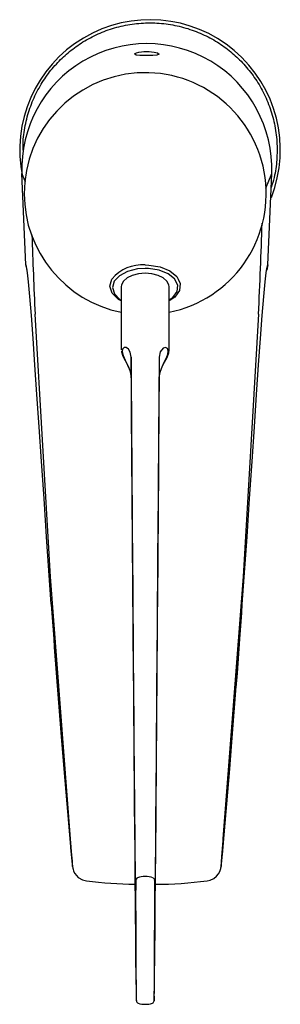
# Model space of a CAD drawing. Header units: millimetres. Extents: x 4037.931 to 4037.98, y 1894.27 to 1894.455.
import ezdxf

# ---------------------------------------------------------------- set-up
doc = ezdxf.new("R2010")
doc.units = ezdxf.units.MM
doc.layers.add('SANINDUSA', color=3, linetype='Continuous')

msp = doc.modelspace()

# ---------------------------------------------------------------- linework, layer by layer
at = {"layer": 'SANINDUSA'}
for p, q in [((4037.932473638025, 1894.424467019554), (4037.931822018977, 1894.426071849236)), ((4037.932539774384, 1894.408888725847), (4037.931822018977, 1894.426071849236)), ((4037.977655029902, 1894.423283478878), (4037.978787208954, 1894.426071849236)), ((4037.978069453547, 1894.408888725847), (4037.978787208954, 1894.426071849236)), ((4037.950506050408, 1894.40473606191), (4037.950506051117, 1894.392911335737)), ((4037.95950605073, 1894.392911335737), (4037.959506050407, 1894.40473606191)), ((4037.952356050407, 1894.391516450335), (4037.952356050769, 1894.38764704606)), ((4037.957656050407, 1894.391516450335), (4037.957656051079, 1894.38764704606)), ((4037.957656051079, 1894.38764704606), (4037.95771667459, 1894.388050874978)), ((4037.953225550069, 1894.293013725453), (4037.953214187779, 1894.291640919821)), ((4037.956797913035, 1894.291640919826), (4037.956786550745, 1894.293013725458)), ((4037.953195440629, 1894.29068061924), (4037.953190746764, 1894.290586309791)), ((4037.956822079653, 1894.290614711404), (4037.95681858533, 1894.290668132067)), ((4037.953337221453, 1894.270508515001), (4037.953352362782, 1894.270717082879))]:
    msp.add_line(p, q, dxfattribs=at)
at = {"layer": 'SANINDUSA', "flags": 128}
for points in [[(4037.955304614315, 1894.448989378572), (4037.95572123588, 1894.448980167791), (4037.956169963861, 1894.448948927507), (4037.956696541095, 1894.448880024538), (4037.957291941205, 1894.44873995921), (4037.957654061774, 1894.448501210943), (4037.957187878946, 1894.448320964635), (4037.95643459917, 1894.448258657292), (4037.955972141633, 1894.448243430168), (4037.955618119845, 1894.448237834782), (4037.955219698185, 1894.448236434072), (4037.954889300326, 1894.44823899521), (4037.95448676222, 1894.448247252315), (4037.953967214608, 1894.448269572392), (4037.953309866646, 1894.448339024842), (4037.952974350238, 1894.448559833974), (4037.953343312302, 1894.448748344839), (4037.953828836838, 1894.448865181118), (4037.954330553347, 1894.448937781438), (4037.954768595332, 1894.448974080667), (4037.955178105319, 1894.448988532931), (4037.955304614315, 1894.448989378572)], [(4037.932539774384, 1894.408888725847), (4037.932753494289, 1894.407903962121), (4037.932754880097, 1894.40790170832)], [(4037.932719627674, 1894.408203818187), (4037.932679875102, 1894.408457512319), (4037.932539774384, 1894.408888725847)], [(4037.955006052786, 1894.408853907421), (4037.955659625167, 1894.408834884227), (4037.957811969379, 1894.408489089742), (4037.957816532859, 1894.408487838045), (4037.959657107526, 1894.407736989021), (4037.960967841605, 1894.406662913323), (4037.961213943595, 1894.406157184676)], [(4037.978069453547, 1894.408888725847), (4037.977855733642, 1894.407903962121), (4037.977854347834, 1894.40790170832)], [(4037.977889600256, 1894.408203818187), (4037.977929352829, 1894.408457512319), (4037.978069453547, 1894.408888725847)], [(4037.937345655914, 1894.345059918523), (4037.936461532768, 1894.357740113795), (4037.935976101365, 1894.364951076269), (4037.935510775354, 1894.371896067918), (4037.935071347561, 1894.378445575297), (4037.934659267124, 1894.384530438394), (4037.934274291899, 1894.390101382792), (4037.933920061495, 1894.395053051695), (4037.93359526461, 1894.399346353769), (4037.933301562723, 1894.402916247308), (4037.933042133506, 1894.405685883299), (4037.932847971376, 1894.407384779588), (4037.932719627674, 1894.408203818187)], [(4037.955006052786, 1894.408211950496), (4037.953552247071, 1894.408111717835), (4037.951658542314, 1894.407642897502), (4037.950142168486, 1894.406842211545), (4037.949167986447, 1894.405796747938), (4037.948846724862, 1894.404620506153), (4037.94922044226, 1894.403440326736), (4037.950259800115, 1894.40238766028), (4037.950506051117, 1894.4022644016)], [(4037.95950605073, 1894.404736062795), (4037.959460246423, 1894.405103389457), (4037.959099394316, 1894.405808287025), (4037.958406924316, 1894.406426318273), (4037.957438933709, 1894.406907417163), (4037.956273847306, 1894.407212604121), (4037.955006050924, 1894.407317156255), (4037.953738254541, 1894.407212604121), (4037.952573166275, 1894.406907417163), (4037.951605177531, 1894.406426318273), (4037.950912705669, 1894.405808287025), (4037.950551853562, 1894.405103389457), (4037.950506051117, 1894.404736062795)], [(4037.95950605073, 1894.402297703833), (4037.960205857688, 1894.402751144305), (4037.96100971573, 1894.403867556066), (4037.961123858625, 1894.405076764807), (4037.960532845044, 1894.406232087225), (4037.959312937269, 1894.407201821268), (4037.957606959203, 1894.407880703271), (4037.955610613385, 1894.408194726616), (4037.955006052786, 1894.408211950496)], [(4037.973263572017, 1894.345059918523), (4037.974147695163, 1894.357740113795), (4037.974633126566, 1894.364951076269), (4037.975098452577, 1894.371896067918), (4037.97553788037, 1894.378445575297), (4037.975949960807, 1894.384530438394), (4037.976334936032, 1894.390101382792), (4037.976689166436, 1894.395053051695), (4037.977013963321, 1894.399346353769), (4037.977307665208, 1894.402916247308), (4037.977567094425, 1894.405685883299), (4037.977761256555, 1894.407384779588), (4037.977889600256, 1894.408203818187)], [(4037.950506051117, 1894.402122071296), (4037.94996407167, 1894.402394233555), (4037.948813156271, 1894.403560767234), (4037.948383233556, 1894.404873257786), (4037.94871247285, 1894.406179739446), (4037.948764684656, 1894.406237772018)], [(4037.961213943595, 1894.406157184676), (4037.961591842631, 1894.405380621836), (4037.961445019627, 1894.404035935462), (4037.960547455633, 1894.40279564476), (4037.95950605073, 1894.402118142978)], [(4037.940978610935, 1894.300934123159), (4037.937186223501, 1894.350241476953), (4037.934308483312, 1894.399629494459)], [(4037.976300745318, 1894.399629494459), (4037.973424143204, 1894.350258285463), (4037.969630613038, 1894.300934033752)], [(4037.9505406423, 1894.392680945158), (4037.950548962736, 1894.392510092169), (4037.950795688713, 1894.391739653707), (4037.951215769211, 1894.390874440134), (4037.951669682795, 1894.390001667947), (4037.951908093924, 1894.389459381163)], [(4037.952356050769, 1894.391516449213), (4037.952194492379, 1894.392454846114), (4037.951840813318, 1894.393050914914), (4037.951419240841, 1894.39333434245), (4037.951020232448, 1894.39331958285), (4037.950746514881, 1894.39302148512), (4037.950678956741, 1894.392499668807), (4037.950838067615, 1894.391814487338), (4037.951210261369, 1894.390966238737), (4037.951662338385, 1894.390065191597), (4037.951896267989, 1894.38948744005)], [(4037.95771667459, 1894.388050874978), (4037.957817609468, 1894.388723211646), (4037.958171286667, 1894.389683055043), (4037.958592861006, 1894.390551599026), (4037.958991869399, 1894.391366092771), (4037.959265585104, 1894.392111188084), (4037.959333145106, 1894.392733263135), (4037.959174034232, 1894.393176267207), (4037.958801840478, 1894.393364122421), (4037.958349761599, 1894.393209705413), (4037.957845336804, 1894.392525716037), (4037.957656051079, 1894.391516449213), (4037.957656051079, 1894.391516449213)], [(4037.957696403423, 1894.388029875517), (4037.957865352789, 1894.388858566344), (4037.95821184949, 1894.389730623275), (4037.958643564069, 1894.390584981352), (4037.959104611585, 1894.39148862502), (4037.959423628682, 1894.392335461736), (4037.9594806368, 1894.392863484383)], [(4037.951896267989, 1894.38948744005), (4037.952166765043, 1894.388819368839), (4037.952356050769, 1894.38764704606)], [(4037.972108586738, 1894.329398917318), (4037.972325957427, 1894.332092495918), (4037.973264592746, 1894.34498802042)], [(4037.939290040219, 1894.319400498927), (4037.939708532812, 1894.314121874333), (4037.940947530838, 1894.299525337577)], [(4037.969661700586, 1894.299525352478), (4037.970900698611, 1894.314121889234), (4037.971297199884, 1894.319123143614)], [(4037.956979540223, 1894.303653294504), (4037.956954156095, 1894.300507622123), (4037.956929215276, 1894.297720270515), (4037.956898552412, 1894.29474984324), (4037.956870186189, 1894.292529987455), (4037.956844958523, 1894.291134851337), (4037.956823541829, 1894.290592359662), (4037.956822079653, 1894.290614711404)], [(4037.940947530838, 1894.299525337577), (4037.940947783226, 1894.299522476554), (4037.941086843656, 1894.298000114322), (4037.941202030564, 1894.29684348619), (4037.941291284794, 1894.296060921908), (4037.941342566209, 1894.295759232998), (4037.94134837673, 1894.295989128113), (4037.941307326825, 1894.296732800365), (4037.941224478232, 1894.29790371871), (4037.941110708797, 1894.2993562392), (4037.940978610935, 1894.300934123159)], [(4037.969630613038, 1894.300934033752), (4037.9696044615, 1894.300629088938), (4037.969474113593, 1894.299053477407), (4037.969365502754, 1894.297644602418), (4037.969291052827, 1894.296561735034), (4037.969258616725, 1894.295917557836), (4037.969270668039, 1894.295768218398), (4037.969324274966, 1894.296110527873), (4037.969412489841, 1894.296893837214), (4037.969530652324, 1894.298087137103), (4037.969661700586, 1894.299525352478)], [(4037.940947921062, 1894.29951870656), (4037.940972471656, 1894.299238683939), (4037.941081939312, 1894.298046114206), (4037.941178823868, 1894.297058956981), (4037.941261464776, 1894.296290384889), (4037.941332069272, 1894.295734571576), (4037.941383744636, 1894.295439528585), (4037.941431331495, 1894.295242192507), (4037.941550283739, 1894.294890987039), (4037.94178041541, 1894.294438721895), (4037.942423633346, 1894.29370244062), (4037.943237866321, 1894.293223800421), (4037.943974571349, 1894.293056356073)], [(4037.966639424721, 1894.293073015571), (4037.967197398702, 1894.293161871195), (4037.967896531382, 1894.293491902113), (4037.968418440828, 1894.293915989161), (4037.968785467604, 1894.29437089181), (4037.969021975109, 1894.29480412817), (4037.969154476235, 1894.295160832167), (4037.969210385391, 1894.295370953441), (4037.969239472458, 1894.295509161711), (4037.969268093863, 1894.295675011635), (4037.969316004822, 1894.2960236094), (4037.969389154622, 1894.296664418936), (4037.969483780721, 1894.297593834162), (4037.96958430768, 1894.298658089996), (4037.969661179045, 1894.299519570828)], [(4037.953261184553, 1894.289816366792), (4037.953250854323, 1894.291343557), (4037.953241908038, 1894.292365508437), (4037.953233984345, 1894.292992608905), (4037.953227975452, 1894.293154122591), (4037.953225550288, 1894.29301372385)], [(4037.956786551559, 1894.29301372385), (4037.956781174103, 1894.293127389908), (4037.956774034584, 1894.292709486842), (4037.956765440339, 1894.291857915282), (4037.956756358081, 1894.290668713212), (4037.956750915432, 1894.289816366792)], [(4037.953214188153, 1894.291640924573), (4037.953203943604, 1894.290851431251), (4037.953195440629, 1894.29068061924)], [(4037.95681858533, 1894.290668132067), (4037.956809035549, 1894.29081420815), (4037.956797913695, 1894.291640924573)], [(4037.953108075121, 1894.289540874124), (4037.953133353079, 1894.286349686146), (4037.95315842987, 1894.283392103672), (4037.953203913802, 1894.278590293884), (4037.953246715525, 1894.274813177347), (4037.953285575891, 1894.27218303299), (4037.953319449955, 1894.270758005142), (4037.95333709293, 1894.270506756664), (4037.953337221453, 1894.270508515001)], [(4037.953350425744, 1894.272523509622), (4037.953332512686, 1894.27647131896), (4037.953312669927, 1894.280509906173), (4037.953287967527, 1894.285158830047), (4037.953261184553, 1894.289816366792)], [(4037.956750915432, 1894.289816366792), (4037.956728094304, 1894.285870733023), (4037.956706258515, 1894.281833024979), (4037.95668297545, 1894.277183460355), (4037.95666167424, 1894.272523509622)], [(4037.956659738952, 1894.270717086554), (4037.956673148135, 1894.270507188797), (4037.956674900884, 1894.270524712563)]]:
    msp.add_lwpolyline(points, dxfattribs=at)
at = {"layer": 'SANINDUSA'}
for centre, radius, start, end in [((4037.955905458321, 1894.430478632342), 0.02450000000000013, 338.6413964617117, 191.8191491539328), ((4037.955304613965, 1894.426972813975), 0.02349987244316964, 357.8027909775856, 182.1972090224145), ((4037.955004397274, 1894.422262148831), 0.02274834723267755, 281.4135554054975, 180.0109153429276), ((4037.954983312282, 1894.422245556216), 0.02272726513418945, 179.9690952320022, 258.6384441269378), ((4037.023753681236, 1894.446185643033), 0.9536841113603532, 357.2018707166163, 358.2288318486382), ((4038.888729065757, 1894.446253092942), 0.9555586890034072, 181.9038267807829, 182.7966848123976), ((4037.954402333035, 1894.401541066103), 0.007337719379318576, 85.280585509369, 140.2024333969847), ((4040.017637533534, 1894.489996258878), 2.085343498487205, 183.9873983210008, 184.6937554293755), ((4040.102153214, 1894.496198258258), 2.170077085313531, 183.9936920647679, 184.6731082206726), ((4035.790637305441, 1894.497490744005), 2.187942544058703, 355.3238878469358, 356.0050488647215), ((4038.636324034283, 1894.305390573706), 0.6832936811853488, 180.1456751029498, 181.2414694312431), ((4037.953549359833, 1894.363114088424), 0.07069615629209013, 262.2183946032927, 269.6244660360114), ((4037.953782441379, 1894.293109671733), 0.0005650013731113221, 112.8773583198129, 189.766553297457), ((4037.955006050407, 1894.289372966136), 0.004500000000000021, 71.22287329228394, 108.758330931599), ((4037.956243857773, 1894.29312133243), 0.0005511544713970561, 349.4825431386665, 65.60650580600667), ((4037.956745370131, 1894.366356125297), 0.07395111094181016, 270.139941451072, 277.6880525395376), ((4036.803521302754, 1894.293928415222), 1.153391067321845, 358.8373193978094, 359.7820442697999), ((4037.783141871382, 1894.27143777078), 0.1702120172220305, 359.757406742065, 0.365477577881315), ((4038.082169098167, 1894.271485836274), 0.1255117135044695, 179.5262993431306, 180.3509344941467), ((4037.953825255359, 1894.270499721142), 0.0004882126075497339, 179.1750123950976, 253.7110576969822), ((4037.955006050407, 1894.274333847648), 0.004500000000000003, 252.9726112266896, 287.3137751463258), ((4037.956176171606, 1894.270505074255), 0.0004969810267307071, 289.8922108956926, 0.2437813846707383)]:
    msp.add_arc(centre, radius, start, end, dxfattribs=at)
for centre, major_axis, ratio, start_param, end_param in [((4037.954506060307, 1894.109714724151), (-0.003999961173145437, 0.5206854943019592), 3.384813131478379e-05, 5.094055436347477, 5.284267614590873), ((4037.955506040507, 1894.109714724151), (0.003999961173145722, 0.5206854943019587), 3.384813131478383e-05, 0.9989176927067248, 1.189129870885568), ((4037.954506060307, 1894.109714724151), (-0.003999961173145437, 0.5206854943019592), 3.384813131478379e-05, 1.007729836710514, 1.218169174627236), ((4037.955506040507, 1894.109714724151), (0.003999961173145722, 0.5206854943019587), 3.384813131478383e-05, 5.065016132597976, 5.275455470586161)]:
    msp.add_ellipse(centre, major_axis=major_axis, ratio=ratio, start_param=start_param, end_param=end_param, dxfattribs=at)
msp.add_open_spline([(4037.932066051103, 1894.430423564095), (4037.93205281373, 1894.430982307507), (4037.932012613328, 1894.432679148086), (4037.932469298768, 1894.435486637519), (4037.933391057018, 1894.438742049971), (4037.934762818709, 1894.441782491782), (4037.936487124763, 1894.444534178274), (4037.938497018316, 1894.446950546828), (4037.940762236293, 1894.44905334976), (4037.943298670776, 1894.450865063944), (4037.94613690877, 1894.452372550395), (4037.949242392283, 1894.45351232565), (4037.952540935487, 1894.454221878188), (4037.955940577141, 1894.454459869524), (4037.959339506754, 1894.454211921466), (4037.962635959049, 1894.453492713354), (4037.965738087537, 1894.452343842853), (4037.968571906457, 1894.450828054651), (4037.971102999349, 1894.449008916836), (4037.973362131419, 1894.446899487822), (4037.975364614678, 1894.444477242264), (4037.977082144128, 1894.441720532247), (4037.978439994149, 1894.438676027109), (4037.979371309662, 1894.435418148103), (4037.979839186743, 1894.432036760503), (4037.97980232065, 1894.428641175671), (4037.97942075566, 1894.425731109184), (4037.978877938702, 1894.424029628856), (4037.97867538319, 1894.423394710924)], degree=3, knots=[0, 0, 0, 0, 0.0203561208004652, 0.06181923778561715, 0.1030029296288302, 0.1435042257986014, 0.182959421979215, 0.2210612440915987, 0.2577601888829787, 0.2953539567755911, 0.3343890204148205, 0.3745795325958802, 0.4155790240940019, 0.4569953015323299, 0.4984115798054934, 0.5394110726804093, 0.5796015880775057, 0.618636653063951, 0.6562304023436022, 0.6929293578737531, 0.7310311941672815, 0.7704863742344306, 0.8109876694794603, 0.8521713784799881, 0.893634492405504, 0.9349574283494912, 0.9757289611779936, 1, 1, 1, 1], dxfattribs=at)

doc.saveas('drawing.dxf')
